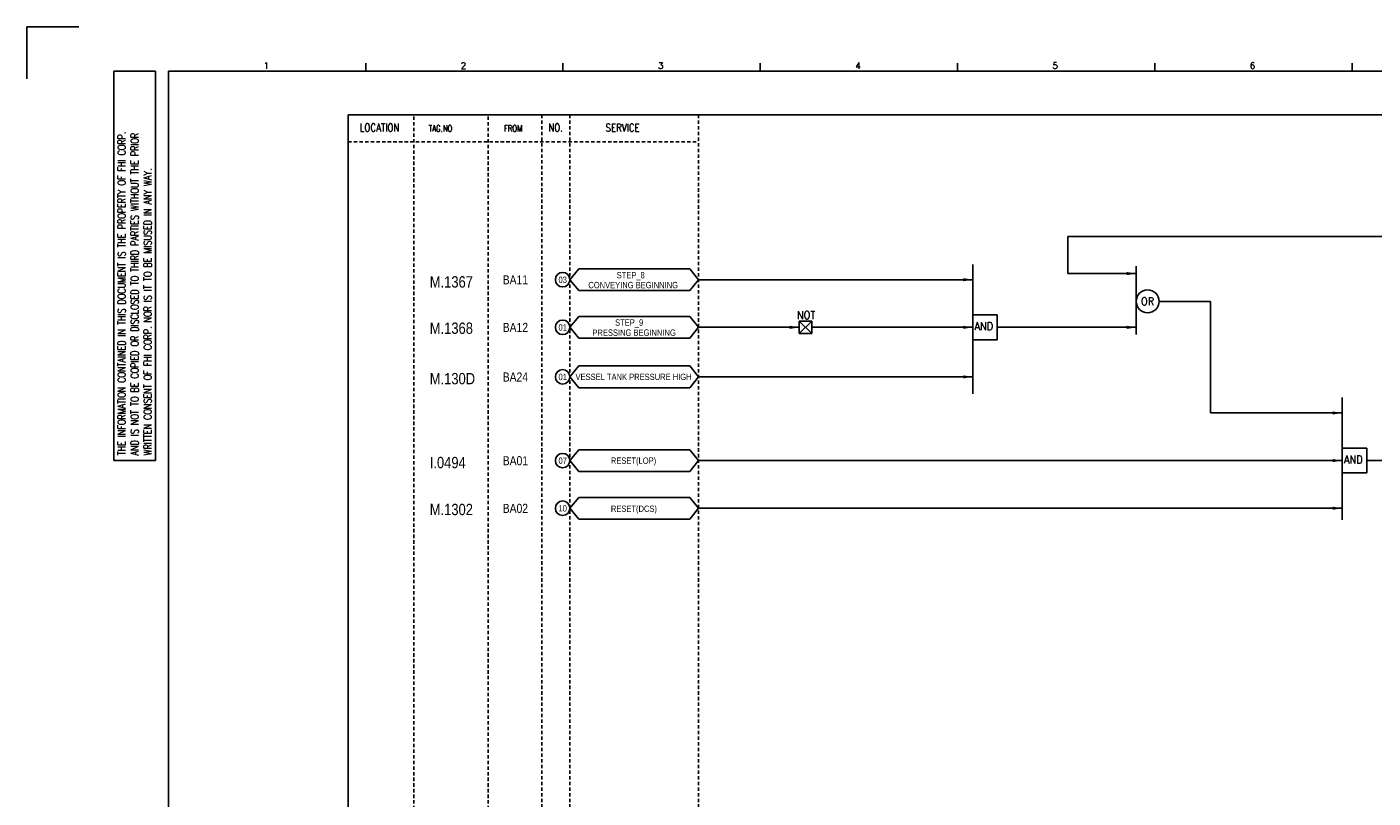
# Model space of a CAD drawing. Extents: x 2184 to 3150, y -152 to 531.
# Tile 2 of 4: x 2184 to 2780, y 189 to 531. Entities that reach past the tile are written whole.
import ezdxf
from ezdxf.enums import TextEntityAlignment as Align

# ---------------------------------------------------------------- set-up
doc = ezdxf.new("R2010")
doc.units = 0
doc.header["$MEASUREMENT"] = 0
doc.linetypes.add('HIDDEN', pattern=[4, 1.5, -1, 1.5])
doc.layers.get('0').update_dxf_attribs({"linetype": 'CONTINUOUS'})
doc.layers.get('DEFPOINTS').update_dxf_attribs({"linetype": 'CONTINUOUS'})
for name, color, linetype in [('CON', 4, 'CONTINUOUS'), ('DCS', 7, 'CONTINUOUS'), ('DIM', 3, 'CONTINUOUS'), ('HID', 2, 'HIDDEN'), ('圖框CON', 4, 'CONTINUOUS'), ('框線', 6, 'CONTINUOUS')]:
    doc.layers.add(name, color=color, linetype=linetype)
doc.styles.add('DAYUKP', font='complex', dxfattribs={"bigfont": 'DAYUKP.SHX'})
doc.styles.add('ROMANS', font='romans', dxfattribs={"width": 0.8})
doc.styles.add('style3', font='ARIALN.TTF')

# ---------------------------------------------------------------- blocks, each defined once
blk = doc.blocks.new('LEADER')
at = {"layer": 'CON'}
blk.add_solid([(0.85, -0.57), (0.85, -1.57), (3.85, -1.07)], dxfattribs=at)
blk = doc.blocks.new('1')
at = {"layer": 'DEFPOINTS'}
blk.add_lwpolyline([(1268.99, 689.33), (1246.02, 689.33), (1246.02, 666.36)], dxfattribs=at)
at = {"layer": '圖框CON'}
for p, q in [((1395.91, 669.85), (1395.91, 673.29)), ((1483.2, 669.85), (1483.2, 673.29)), ((1570.49, 669.85), (1570.49, 673.29)), ((1657.78, 669.85), (1657.78, 673.29)), ((1745.08, 669.85), (1745.08, 673.29)), ((1832.37, 669.85), (1832.37, 673.29)), ((1284.5, 669.81), (1302.87, 669.81)), ((1284.5, 497.52), (1284.5, 669.81)), ((1302.87, 497.52), (1302.87, 669.81)), ((1284.5, 497.52), (1302.87, 497.52))]:
    blk.add_line(p, q, dxfattribs=at)
at = {"layer": '框線'}
for p, q in [((1308.62, 669.81), (1308.62, 26.6)), ((2181.53, 669.81), (1308.62, 669.81))]:
    blk.add_line(p, q, dxfattribs=at)
at = {"style": 'DAYUKP'}
for s, p in [('1', (1350.64, 670.78)), ('2', (1437.93, 670.78)), ('3', (1525.22, 670.78)), ('4', (1612.51, 670.78)), ('5', (1699.8, 670.78)), ('6', (1787.1, 670.78))]:
    blk.add_text(s, height=2.87, dxfattribs=at).set_placement(p)
at = {"layer": 'DIM', "style": 'ROMANS', "width": 0.75}
for s, p in [('THE INFORMATION CONTAINED IN THIS DOCUMENT IS THE PROPERTY OF FHI CORP.', (1287.94, 499.82)), ('AND IS NOT TO BE COPIED OR DISCLOSED TO THIRD PARTIES WITHOUT THE PRIOR', (1293.68, 499.82)), ('WRITTEN CONSENT OF FHI CORP. NOR IS IT TO BE MISUSED IN ANY WAY.', (1299.43, 499.82))]:
    blk.add_text(s, height=3.4457, rotation=90, dxfattribs=at).set_placement(p, align=Align.MIDDLE_LEFT)

msp = doc.modelspace()

# ---------------------------------------------------------------- linework, layer by layer
at = {"layer": 'CON'}
for p, q in [((2817.61, 437.83), (2644.72, 437.83)), ((2644.72, 437.83), (2644.72, 421.51)), ((2481.3, 418.79), (2602.64, 418.79)), ((2674.99, 421.51), (2644.72, 421.51)), ((2685.07, 409.2), (2707.81, 409.2)), ((2707.81, 359.84), (2707.81, 409.2)), ((2525.91, 397.71), (2481.3, 397.71)), ((2602.64, 397.71), (2531.37, 397.71)), ((2613.5, 397.71), (2674.99, 397.71)), ((2481.3, 375.8), (2602.64, 375.8)), ((2766.11, 359.84), (2707.81, 359.84)), ((2766.11, 338.76), (2481.3, 338.76)), ((2776.98, 338.76), (2926.5, 338.76)), ((2766.11, 317.68), (2481.3, 317.68))]:
    msp.add_line(p, q, dxfattribs=at)
at = {"layer": 'CON', "color": 6}
for p, q in [((2424.37, 418.79), (2428.27, 423.61)), ((2477.41, 423.61), (2428.27, 423.61)), ((2481.3, 418.79), (2477.41, 423.61)), ((2602.64, 425.5), (2602.64, 368.29)), ((2674.99, 424.79), (2674.99, 394.56)), ((2424.37, 418.79), (2428.27, 413.98)), ((2481.3, 418.79), (2477.41, 413.98)), ((2428.27, 413.98), (2477.41, 413.98)), ((2424.37, 397.71), (2428.27, 402.53)), ((2477.41, 402.53), (2428.27, 402.53)), ((2481.3, 397.71), (2477.41, 402.53)), ((2525.91, 394.98), (2525.91, 400.44)), ((2531.37, 400.44), (2525.91, 394.98)), ((2525.91, 400.44), (2531.37, 394.98)), ((2525.91, 400.44), (2531.37, 400.44)), ((2531.37, 400.44), (2531.37, 394.98)), ((2602.64, 392.23), (2602.64, 403.19)), ((2613.5, 403.19), (2602.64, 403.19)), ((2613.5, 392.23), (2613.5, 403.19)), ((2424.37, 397.71), (2428.27, 392.9)), ((2481.3, 397.71), (2477.41, 392.9)), ((2531.37, 394.98), (2525.91, 394.98)), ((2428.27, 392.9), (2477.41, 392.9)), ((2613.5, 392.23), (2602.64, 392.23)), ((2424.37, 375.8), (2428.27, 380.61)), ((2424.37, 375.8), (2428.27, 370.98)), ((2477.41, 380.61), (2428.27, 380.61)), ((2481.3, 375.8), (2477.41, 380.61)), ((2481.3, 375.8), (2477.41, 370.98)), ((2428.27, 370.98), (2477.41, 370.98)), ((2766.11, 366.71), (2766.11, 312.51)), ((2424.37, 338.76), (2428.27, 343.57)), ((2477.41, 343.57), (2428.27, 343.57)), ((2481.3, 338.76), (2477.41, 343.57)), ((2766.11, 333.28), (2766.11, 344.24)), ((2776.98, 344.24), (2766.11, 344.24)), ((2776.98, 333.28), (2776.98, 344.24)), ((2424.37, 338.76), (2428.27, 333.94)), ((2428.27, 333.94), (2477.41, 333.94)), ((2481.3, 338.76), (2477.41, 333.94)), ((2776.98, 333.28), (2766.11, 333.28)), ((2424.37, 317.68), (2428.27, 322.5)), ((2477.41, 322.5), (2428.27, 322.5)), ((2481.3, 317.68), (2477.41, 322.5)), ((2424.37, 317.68), (2428.27, 312.86)), ((2481.3, 317.68), (2477.41, 312.86)), ((2428.27, 312.86), (2477.41, 312.86))]:
    msp.add_line(p, q, dxfattribs=at)
at = {"layer": 'CON'}
msp.add_lwpolyline([(2326.25, 491.7), (3040.25, 491.7), (3040.25, -8.1), (2326.25, -8.1)], close=True, dxfattribs=at)
for centre in [(2421.16, 418.79), (2421.16, 397.71), (2421.16, 375.8), (2421.16, 338.76), (2421.16, 317.68)]:
    msp.add_circle(centre, 3.21, dxfattribs=at)
at = {"layer": 'CON', "color": 6}
msp.add_circle((2680.03, 409.2), 5.04, dxfattribs=at)
at = {"layer": 'HID'}
for p, q in [((2355.3, 491), (2355.3, -8.1)), ((2388.23, 491), (2388.23, -8.1)), ((2411.95, 491.7), (2411.95, -8.12)), ((2424.37, 491.7), (2424.37, -8.12)), ((2481.3, 491.7), (2481.3, -8.1)), ((2326.25, 479.8), (2481.3, 479.8))]:
    msp.add_line(p, q, dxfattribs=at)

# ---------------------------------------------------------------- block references
msp.add_blockref('1', (938.11, -158.73))
at = {"layer": 'CON', "xscale": 1.4, "yscale": 1.4, "zscale": 1.4}
for p in [(2597.25, 420.28), (2669.59, 423), (2669.59, 423), (2520.51, 399.21), (2597.25, 399.21), (2669.59, 399.21), (2669.59, 399.21), (2597.25, 377.29), (2760.72, 361.33), (2760.72, 340.25), (2760.72, 319.17)]:
    msp.add_blockref('LEADER', p, dxfattribs=at)

# ---------------------------------------------------------------- texts
at = {"layer": 'CON', "style": 'ROMANS'}
for s, width, p in [('LOCATION', 0.8, (2340.18, 486.1)), ('NO.', 0.8, (2418.07, 486.1)), ('SERVICE', 0.8, (2447.72, 486.02)), ('OR', 0.9, (2680.03, 409.2)), ('NOT', 0.9, (2528.91, 403.1))]:
    msp.add_text(s, height=3.5, dxfattribs=dict(at, width=width)).set_placement(p, align=Align.MIDDLE)
for s, height, width, p in [('TAG.NO', 2.8, 0.8, (2361.91, 483.44)), ('FROM', 2.8, 0.8, (2395.17, 483.44)), ('AND', 3.5, 0.9, (2603.43, 395.4)), ('AND', 3.5, 0.9, (2766.91, 336.44))]:
    msp.add_text(s, height=height, dxfattribs=dict(at, width=width)).set_placement(p, align=Align.BOTTOM_LEFT)
at = {"layer": 'CON', "style": 'style3'}
for s, p in [('BA11', (2394.66, 418.74)), ('BA12', (2394.66, 397.66)), ('BA24', (2394.66, 375.74)), ('BA01', (2394.66, 338.71)), ('BA02', (2394.66, 317.63))]:
    msp.add_text(s, height=4, dxfattribs=at).set_placement(p, align=Align.MIDDLE_LEFT)
for s, p in [('03', (2419.35, 416.51)), ('CONVEYING BEGINNING', (2432.55, 414.17)), ('STEP_8', (2445.07, 418.54)), ('01', (2419.35, 395.43)), ('STEP_9', (2444.41, 397.58)), ('PRESSING BEGINNING', (2434.35, 393.11)), ('01', (2419.35, 373.51)), ('VESSEL TANK PRESSURE HIGH', (2426.87, 373.54)), ('07', (2419.35, 336.48)), ('RESET(LOP)', (2442.53, 336.5)), ('10', (2419.35, 315.4)), ('RESET(DCS)', (2442.52, 315.22))]:
    msp.add_text(s, height=2.8, dxfattribs=at).set_placement(p, align=Align.BOTTOM_LEFT)
at = {"layer": 'DCS', "linetype": 'ByBlock', "style": 'style3'}
for s, p in [('M.1367', (2362.38, 415.31)), ('M.1368', (2362.38, 394.83)), ('M.130D', (2362.38, 372.51)), ('I.0494', (2362.38, 335.39)), ('M.1302', (2362.38, 314.64))]:
    msp.add_text(s, height=5, dxfattribs=at).set_placement(p)

doc.saveas('drawing.dxf')
